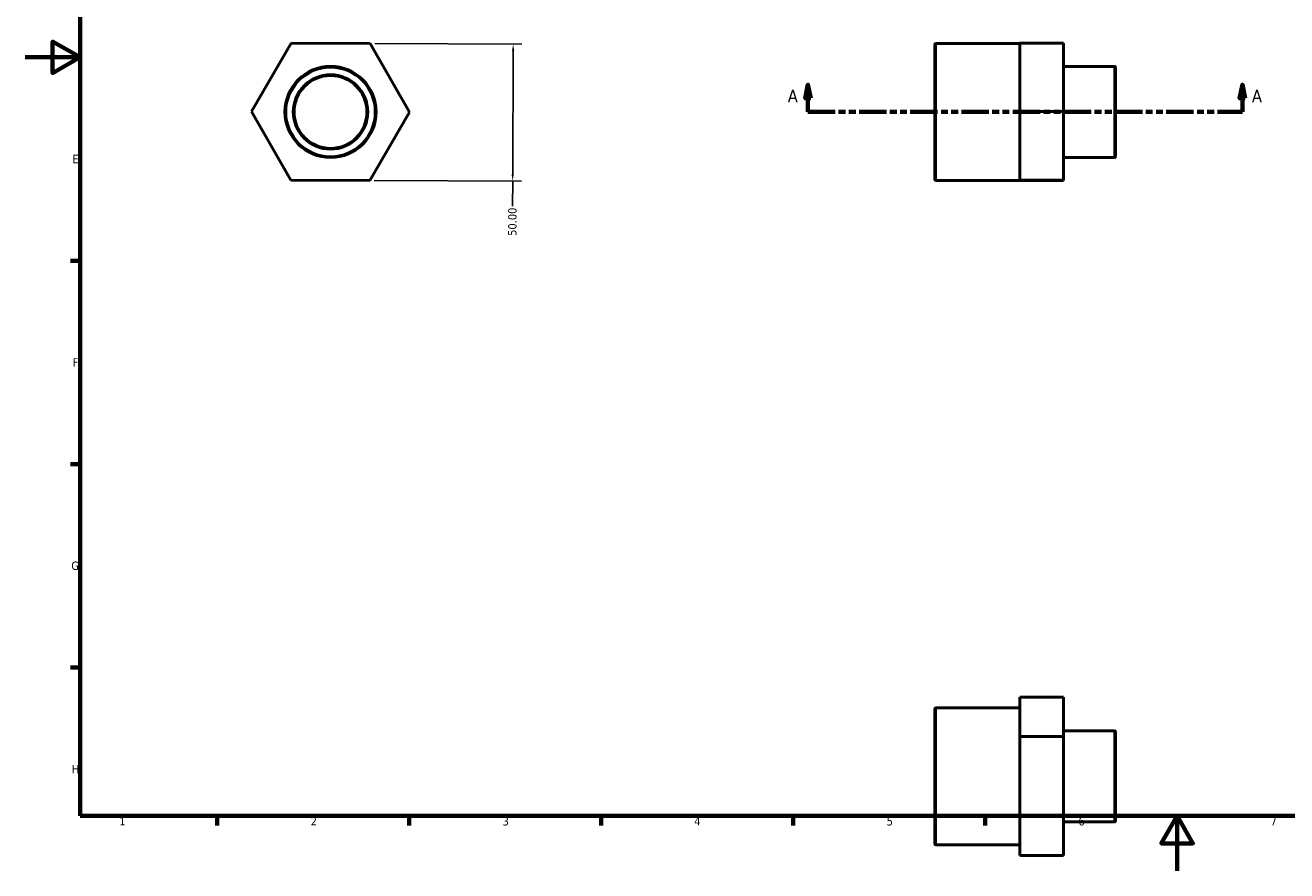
# Model space of a CAD drawing. Header units: millimetres. Extents: x 0 to 896, y 0 to 594.
# Tile 1 of 3: x 0 to 461, y 0 to 309. Entities that reach past the tile are written whole.
import ezdxf

# ---------------------------------------------------------------- set-up
doc = ezdxf.new("R2010")
doc.units = ezdxf.units.MM
doc.linetypes.add('DOUBLE_DASH_CHAIN', pattern=[1.2403, 0.6614, -0.0827, 0.1654, -0.0827, 0.1654, -0.0827])
for name, color, linetype, lineweight in [('Border (ANSI)', 7, 'Continuous', 70), ('Dimension (ANSI)', 7, 'Continuous', 25), ('Section Line (ANSI)', 7, 'DOUBLE_DASH_CHAIN', 70), ('Visible (ANSI)', 7, 'Continuous', 50), ('Visible Narrow (ANSI)', 7, 'Continuous', 35)]:
    doc.layers.add(name, color=color, linetype=linetype, lineweight=lineweight)
doc.styles.add('Label Text (ANSI)', font='tahoma.ttf')
doc.styles.add('Note Text (ANSI)', font='tahoma.ttf')
doc.dimstyles.new('Default - mm (ANSI)', dxfattribs={"dimtxt": 3.048, "dimasz": 2.5, "dimexe": 3.175, "dimexo": 1.6002, "dimgap": 0.8, "dimtad": 0, "dimtoh": 1, "dimrnd": 1e-08, "dimzin": 4, "dimdsep": 46, "dimtxsty": 'Note Text (ANSI)', "dimcen": 0.09, "dimdle": 10, "dimclrd": 256, "dimclre": 256, "dimclrt": 256, "dimadec": 1, "dimazin": 1, "dimtfac": 1, "dimtofl": 0, "dimtmove": 0, "dimatfit": 3, "dimfxl": 1, "dimtolj": 1, "dimtzin": 4, "dimlwd": -1, "dimlwe": -1, "dimarcsym": 0})

# ---------------------------------------------------------------- blocks, each defined once
blk = doc.blocks.new('Borders Default Border')
at = {"layer": 'Border (ANSI)'}
for p, q in [((20, 222.75), (16.55, 222.75)), ((20, 148.5), (16.55, 148.5)), ((20, 74.25), (16.55, 74.25)), ((70.08, 20), (70.08, 16.55)), ((140.17, 20), (140.17, 16.55)), ((210.25, 20), (210.25, 16.55)), ((280.33, 20), (280.33, 16.55)), ((350.42, 20), (350.42, 16.55))]:
    blk.add_line(p, q, dxfattribs=at)
at = {"layer": 'Border (ANSI)', "flags": 128}
for points in [[(20, 20), (20, 574), (821, 574), (821, 20), (20, 20)], [(0, 297), (20, 297), (10, 302.77), (10, 291.23), (20, 297)], [(420.5, 0), (420.5, 20), (414.73, 10), (426.27, 10), (420.5, 20)]]:
    blk.add_lwpolyline(points, dxfattribs=at)
at = {"layer": 'Border (ANSI)', "char_height": 3.05, "attachment_point": 7, "style": 'Note Text (ANSI)'}
for s, insert in [('E', (17.21, 258.35)), ('F', (17.29, 184.1)), ('G', (16.81, 109.79)), ('H', (16.97, 35.6)), ('1', (34.35, 16.55)), ('2', (104.2, 16.55)), ('3', (174.26, 16.49)), ('4', (244.23, 16.55)), ('5', (314.48, 16.49)), ('6', (384.49, 16.49)), ('7', (454.6, 16.55))]:
    blk.add_mtext(s, dxfattribs=dict(at, insert=insert))
blk = doc.blocks.new('2dTransSection0')
at = {"layer": 'Section Line (ANSI)', "linetype": 'Continuous'}
for p, q in [((285.73, 287.06), (284.73, 282.06)), ((285.73, 282.06), (285.73, 287.06)), ((286.73, 282.06), (285.73, 287.06)), ((444.33, 287.06), (443.33, 282.06)), ((444.33, 282.06), (444.33, 287.06)), ((445.33, 282.06), (444.33, 287.06)), ((284.73, 282.06), (286.73, 282.06)), ((285.73, 277.06), (285.73, 282.06)), ((443.33, 282.06), (445.33, 282.06)), ((444.33, 277.06), (444.33, 282.06)), ((285.73, 277.06), (294.82, 277.06)), ((435.24, 277.06), (444.33, 277.06))]:
    blk.add_line(p, q, dxfattribs=at)
at = {"layer": 'Section Line (ANSI)', "linetype": 'DOUBLE_DASH_CHAIN', "ltscale": 15.068147}
blk.add_line((285.73, 277.06), (444.33, 277.06), dxfattribs=at)
at = {"layer": 'Section Line (ANSI)', "linetype": 'Continuous', "flags": 128}
for points in [[(286.73, 282.06), (285.73, 287.06), (284.73, 282.06), (286.73, 282.06)], [(445.33, 282.06), (444.33, 287.06), (443.33, 282.06), (445.33, 282.06)]]:
    blk.add_lwpolyline(points, dxfattribs=at)
at = {"layer": 'Section Line (ANSI)'}
for points in [[(286.73, 282.06), (285.73, 287.06), (284.73, 282.06), (286.73, 282.06)], [(445.33, 282.06), (444.33, 287.06), (443.33, 282.06), (445.33, 282.06)]]:
    blk.add_solid(points, dxfattribs=at)
at = {"layer": 'Section Line (ANSI)', "char_height": 4.57, "attachment_point": 7, "style": 'Label Text (ANSI)'}
for insert in [(278.37, 280.56), (447.8, 280.56)]:
    blk.add_mtext('A', dxfattribs=dict(at, insert=insert))
blk = doc.blocks.new('*D13')
at = {"layer": 'Defpoints', "color": 0, "transparency": 16777216}
for p in [(125.97, 302.01), (125.79, 252.01), (177.94, 251.82)]:
    blk.add_point(p, dxfattribs=at)
at = {"layer": 'Dimension (ANSI)', "transparency": 16777216}
for p, q in [((127.57, 302.01), (181.3, 301.81)), ((178.11, 299.32), (177.95, 254.32)), ((127.39, 252.01), (181.11, 251.81)), ((177.94, 251.82), (177.9, 242.62))]:
    blk.add_line(p, q, dxfattribs=at)
for points in [[(177.69, 299.32), (178.53, 299.32), (178.12, 301.82)], [(177.53, 254.32), (178.36, 254.32), (177.94, 251.82)]]:
    blk.add_solid(points, dxfattribs=at)
at = {"layer": 'Dimension (ANSI)', "transparency": 16777216, "insert": (176.28, 231.83), "char_height": 3.048, "attachment_point": 1, "rotation": 89.791, "style": 'Note Text (ANSI)'}
blk.add_mtext('\\A1;50.00', dxfattribs=at)

msp = doc.modelspace()

# ---------------------------------------------------------------- linework, layer by layer
at = {"layer": 'Visible (ANSI)'}
for p, q in [((82.582, 277.169), (97.107, 302.116)), ((97.107, 302.116), (125.974, 302.011)), ((125.974, 302.011), (140.316, 276.959)), ((332.031, 252.464), (332.031, 301.664)), ((363.031, 302.064), (332.431, 302.064)), ((363.031, 302.116), (379.031, 302.116)), ((363.031, 302.116), (363.031, 289.643)), ((379.031, 277.169), (379.031, 302.116)), ((397.631, 293.688), (379.031, 293.688)), ((398.031, 293.288), (398.031, 260.839)), ((363.031, 289.643), (363.031, 277.169)), ((96.924, 252.117), (82.582, 277.169)), ((140.316, 276.959), (125.791, 252.011)), ((363.031, 277.169), (379.031, 277.169)), ((363.031, 277.169), (363.031, 264.643)), ((379.031, 252.117), (379.031, 277.169)), ((363.031, 264.643), (363.031, 252.117)), ((397.631, 260.439), (379.031, 260.439)), ((125.791, 252.011), (96.924, 252.117)), ((363.031, 252.064), (332.431, 252.064)), ((363.031, 252.117), (379.031, 252.117)), ((363.031, 252.117), (363.031, 252.064)), ((363.031, 252.064), (363.031, 252.011)), ((363.031, 252.011), (379.031, 252.011)), ((379.031, 252.011), (379.031, 252.117)), ((363.031, 63.341), (363.031, 56.17)), ((363.031, 63.341), (379.031, 63.341)), ((379.031, 48.999), (379.031, 63.341)), ((332.031, 9.874), (332.031, 59.074)), ((363.031, 59.474), (332.431, 59.474)), ((363.031, 56.17), (363.031, 48.999)), ((397.631, 51.098), (379.031, 51.098)), ((398.031, 50.698), (398.031, 18.249)), ((363.031, 48.999), (363.031, 34.565)), ((363.031, 48.999), (379.031, 48.999)), ((379.031, 20.131), (379.031, 48.999)), ((363.031, 34.565), (363.031, 20.131)), ((363.031, 20.131), (379.031, 20.131)), ((363.031, 20.131), (363.031, 12.869)), ((379.031, 5.606), (379.031, 20.131)), ((397.631, 17.849), (379.031, 17.849)), ((363.031, 9.474), (332.431, 9.474)), ((363.031, 12.869), (363.031, 5.606)), ((363.031, 5.606), (379.031, 5.606))]:
    msp.add_line(p, q, dxfattribs=at)
for radius in [16.625, 13.3]:
    msp.add_circle((111.449, 277.064), radius, dxfattribs=at)
for centre, start, end in [((332.431, 301.664), 90, 180), ((397.631, 293.288), 0, 90), ((397.631, 260.839), 270, 0), ((332.431, 252.464), 180, 270), ((332.431, 59.074), 90, 180), ((397.631, 50.698), 0, 90), ((397.631, 18.249), 270, 0), ((332.431, 9.874), 180, 270)]:
    msp.add_arc(centre, 0.4, start, end, dxfattribs=at)
at = {"layer": 'Visible Narrow (ANSI)'}
for p, q in [((332.431, 301.756), (332.431, 252.372)), ((397.631, 260.644), (397.631, 293.484)), ((332.431, 59.166), (332.431, 9.782)), ((397.631, 18.054), (397.631, 50.894))]:
    msp.add_line(p, q, dxfattribs=at)
for radius in [16.225, 13.7]:
    msp.add_circle((111.449, 277.064), radius, dxfattribs=at)

# ---------------------------------------------------------------- block references
msp.add_blockref('Borders Default Border', (0, 0))
at = {"layer": 'Section Line (ANSI)'}
msp.add_blockref('2dTransSection0', (0, 0), dxfattribs=at)

# ---------------------------------------------------------------- dimensions: what is measured, and where the dimension line sits
at = {"layer": 'Dimension (ANSI)'}
dim = msp.add_linear_dim(base=(177.938, 251.821), p1=(125.974, 302.011), p2=(125.791, 252.011), angle=269.79104, dimstyle='Default - mm (ANSI)', override={"dimtoh": 0, "dimdec": 2, "dimtp": 0, "dimtm": 0, "dimtdec": 2, "dimatfit": 2}, dxfattribs=at)
dim.commit()
dim.dimension.update_dxf_attribs({"geometry": '*D13', "text_midpoint": (177.883, 236.821), "dimtype": 160})

doc.saveas('drawing.dxf')
